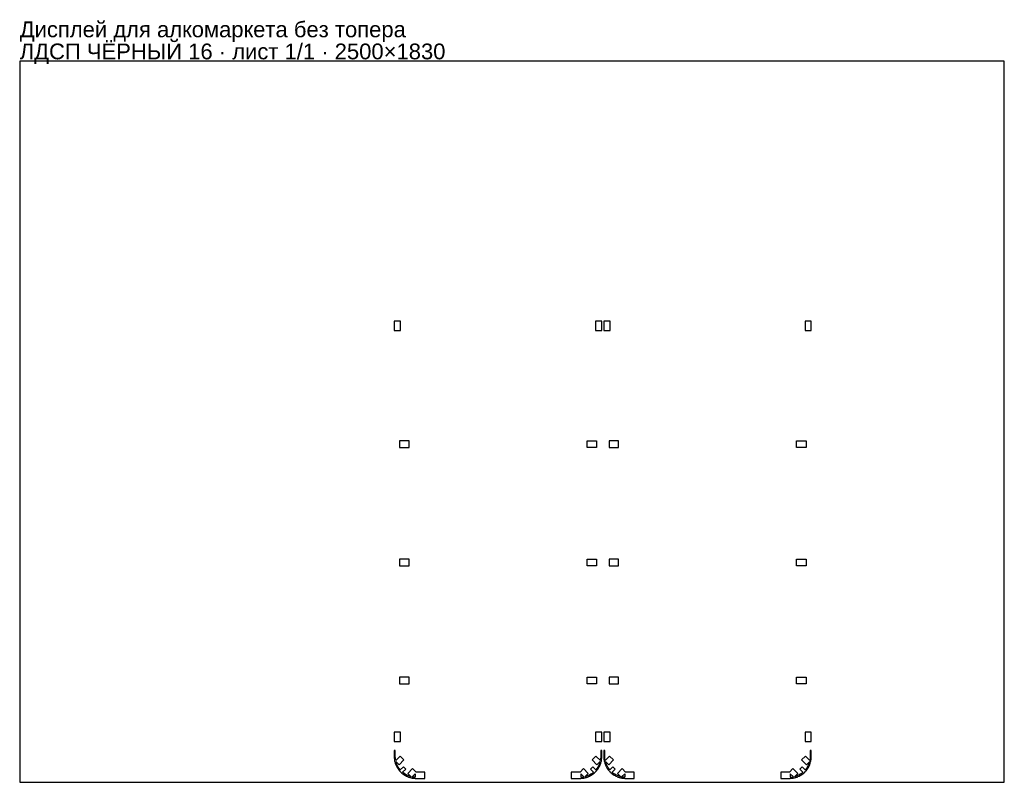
# Model space of a CAD drawing. Header units: millimetres. Extents: x 0 to 2500, y 0 to 1936.
import ezdxf

# ---------------------------------------------------------------- set-up
doc = ezdxf.new("R2010")
doc.units = ezdxf.units.MM
doc.layers.get('0').update_dxf_attribs({"linetype": 'CONTINUOUS'})
doc.layers.add('INFO', color=5, linetype='CONTINUOUS')
doc.styles.get("Standard").update_dxf_attribs({"font": 'arial.ttf'})

msp = doc.modelspace()

# ---------------------------------------------------------------- linework, layer by layer
for points in [[(0, 0), (2500, 0), (2500, 1830), (0, 1830)], [(951.000066, 1170.299961), (951.000066, 1146.299961), (967.000766, 1146.299961), (967.000766, 1170.299961)], [(1478.000666, 1146.299961), (1478.000666, 1170.299961), (1461.999966, 1170.299961), (1461.999966, 1146.299961)], [(1483.000677, 1170.299961), (1483.000677, 1146.299961), (1499.001377, 1146.299961), (1499.001377, 1170.299961)], [(2010.001277, 1146.299961), (2010.001277, 1170.299961), (1994.000577, 1170.299961), (1994.000577, 1146.299961)], [(988.500766, 866.599561), (964.500766, 866.599561), (964.500766, 849.599561), (988.500766, 849.599561)], [(1464.499966, 849.599561), (1440.499966, 849.599561), (1440.499966, 866.599561), (1464.499966, 866.599561)], [(1520.501377, 866.599561), (1496.501377, 866.599561), (1496.501377, 849.599561), (1520.501377, 849.599561)], [(1996.500577, 849.599561), (1972.500577, 849.599561), (1972.500577, 866.599561), (1996.500577, 866.599561)], [(988.500766, 566.599561), (964.500766, 566.599561), (964.500766, 549.599561), (988.500766, 549.599561)], [(1464.499966, 549.599561), (1440.499966, 549.599561), (1440.499966, 566.599561), (1464.499966, 566.599561)], [(1520.501377, 566.599561), (1496.501377, 566.599561), (1496.501377, 549.599561), (1520.501377, 549.599561)], [(1996.500577, 549.599561), (1972.500577, 549.599561), (1972.500577, 566.599561), (1996.500577, 566.599561)], [(988.500766, 266.599561), (964.500766, 266.599561), (964.500766, 249.599561), (988.500766, 249.599561)], [(1464.499966, 249.599561), (1440.499966, 249.599561), (1440.499966, 266.599561), (1464.499966, 266.599561)], [(1520.501377, 266.599561), (1496.501377, 266.599561), (1496.501377, 249.599561), (1520.501377, 249.599561)], [(1996.500577, 249.599561), (1972.500577, 249.599561), (1972.500577, 266.599561), (1996.500577, 266.599561)], [(951.000066, 127.499961), (951.000066, 103.499961), (967.000766, 103.499961), (967.000766, 127.499961)], [(1478.000666, 103.499961), (1478.000666, 127.499961), (1461.999966, 127.499961), (1461.999966, 103.499961)], [(1483.000677, 127.499961), (1483.000677, 103.499961), (1499.001377, 103.499961), (1499.001377, 127.499961)], [(2010.001277, 103.499961), (2010.001277, 127.499961), (1994.000577, 127.499961), (1994.000577, 103.499961)], [(1006.500066, 9.999961), (1028.500066, 9.999961), (1028.500066, 25.999961), (1006.279563, 25.999961), (997.600723, 34.679912), (985.579138, 22.659867), (994.050517, 14.187403), (989.764464, 15.42035), (985.880672, 16.889414), (982.433227, 18.499581), (979.163168, 20.322071), (975.799731, 22.535717), (972.247737, 25.30944), (980.064537, 33.125239), (974.12522, 39.065316), (966.308398, 31.249495), (963.563204, 34.763378), (961.289521, 38.221264), (959.446986, 41.542529), (957.865392, 44.945356), (956.437127, 48.723456), (955.188925, 53.053971), (963.660555, 44.581257), (975.68214, 56.601303), (965.783279, 66.501431), (954.676656, 55.396231), (954.356818, 57.202294), (954.116059, 58.888995), (953.943151, 60.44253), (953.817717, 61.979663), (953.732915, 63.639204), (953.700066, 65.499961), (953.700066, 79.999961), (953.700766, 79.999961), (953.700766, 80.499961), (951.000066, 80.499961), (951.000066, 65.499961), (951.136473, 61.612752), (951.504345, 58.038325), (952.042024, 54.799896), (952.756455, 51.651841), (953.726346, 48.321894), (955.053086, 44.681235), (956.361363, 41.700416), (957.731467, 39.003669), (959.116817, 36.596923), (960.601481, 34.290884), (962.329193, 31.888278), (964.417842, 29.306043), (964.915543, 28.735079), (965.385182, 28.210456), (965.822102, 27.734201), (966.258738, 27.269202), (966.735224, 26.773784), (967.276091, 26.226042), (967.809143, 25.700791), (968.309812, 25.220113), (968.773629, 24.785378), (969.235295, 24.362422), (969.737035, 23.91345), (970.304027, 23.419066), (972.732489, 21.446867), (975.07558, 19.746559), (977.293723, 18.30041), (979.541659, 16.982129), (982.024429, 15.684319), (984.872709, 14.384147), (985.121091, 14.279834), (985.352198, 14.184044), (985.564493, 14.097124), (985.774154, 14.012285), (986.00023, 13.921914), (986.253567, 13.822008), (987.338285, 13.410321), (988.353288, 13.048314), (989.290265, 12.733652), (990.21971, 12.439694), (991.226215, 12.141432), (992.359055, 11.830273), (993.567298, 11.526561), (994.696075, 11.268665), (995.736528, 11.052744), (996.767149, 10.859227), (997.881568, 10.672534), (999.133814, 10.490432), (1000.100123, 10.369757), (1001.000286, 10.272785), (1001.827933, 10.196698), (1002.64591, 10.133752), (1003.528453, 10.079447), (1004.517896, 10.035308), (1004.875941, 10.023688), (1005.208492, 10.014964), (1005.51347, 10.008714), (1005.814194, 10.004191), (1006.137936, 10.00114)], [(1400.500666, 9.999961), (1422.500666, 9.999961), (1422.858916, 10.001115), (1423.191577, 10.004253), (1423.496586, 10.00888), (1423.797278, 10.015081), (1424.120912, 10.023574), (1424.482837, 10.035308), (1425.461687, 10.078881), (1426.368542, 10.134707), (1427.198133, 10.198842), (1428.0141, 10.274145), (1428.890123, 10.368542), (1429.866919, 10.490432), (1431.105775, 10.670432), (1432.250888, 10.86231), (1433.296087, 11.059053), (1434.321801, 11.272397), (1435.420303, 11.523418), (1436.641678, 11.830273), (1437.762415, 12.137972), (1438.79664, 12.444486), (1439.7392, 12.743026), (1440.662872, 13.053651), (1441.650649, 13.405985), (1442.747166, 13.822008), (1442.99779, 13.920837), (1443.230093, 14.013699), (1443.442736, 14.099769), (1443.652038, 14.185487), (1443.876948, 14.27871), (1444.128023, 14.384147), (1446.946165, 15.669532), (1449.497212, 17.003327), (1451.775768, 18.343004), (1453.961247, 19.77136), (1456.241385, 21.426298), (1458.696705, 23.419066), (1459.257653, 23.908108), (1459.773208, 24.369462), (1460.24135, 24.798583), (1460.698544, 25.227343), (1461.18578, 25.695144), (1461.724645, 26.226046), (1462.259756, 26.767877), (1462.749358, 27.276955), (1463.192077, 27.748693), (1463.622718, 28.218362), (1464.079751, 28.728927), (1464.582891, 29.306043), (1466.650023, 31.860001), (1468.425086, 34.328946), (1469.928077, 36.669515), (1471.291119, 39.043971), (1472.624242, 41.668546), (1473.947646, 44.681235), (1475.261512, 48.282383), (1476.257737, 51.704174), (1476.977953, 54.898264), (1477.50367, 58.092158), (1477.861298, 61.570833), (1478.000666, 65.499961), (1478.000666, 80.499961), (1475.299966, 80.499961), (1475.299966, 79.999961), (1475.300666, 79.999961), (1475.300666, 65.499961), (1475.267817, 63.639204), (1475.183016, 61.979663), (1475.057581, 60.44253), (1474.884673, 58.888995), (1474.643914, 57.202294), (1474.324077, 55.396231), (1463.217454, 66.501431), (1453.318593, 56.601303), (1465.340178, 44.581257), (1473.811807, 53.053971), (1472.563606, 48.723456), (1471.13534, 44.945356), (1469.553746, 41.542529), (1467.711211, 38.221264), (1465.437528, 34.763378), (1462.692334, 31.249495), (1454.875512, 39.065316), (1448.936196, 33.125239), (1456.752995, 25.30944), (1453.201002, 22.535717), (1449.837564, 20.322071), (1446.567505, 18.499581), (1443.12006, 16.889414), (1439.236269, 15.42035), (1434.950216, 14.187403), (1443.421595, 22.659867), (1431.40001, 34.679912), (1422.72117, 25.999961), (1400.500666, 25.999961)], [(1483.000677, 80.499961), (1483.000677, 65.499961), (1483.137084, 61.612752), (1483.504955, 58.038325), (1484.042634, 54.799896), (1484.757065, 51.651841), (1485.726956, 48.321894), (1487.053697, 44.681235), (1488.361973, 41.700416), (1489.732077, 39.003669), (1491.117428, 36.596923), (1492.602091, 34.290884), (1494.329803, 31.888278), (1496.418452, 29.306043), (1496.916154, 28.735079), (1497.385792, 28.210456), (1497.822712, 27.734201), (1498.259348, 27.269202), (1498.735834, 26.773784), (1499.276701, 26.226042), (1499.809753, 25.700791), (1500.310422, 25.220113), (1500.774239, 24.785378), (1501.235905, 24.362422), (1501.737646, 23.91345), (1502.304638, 23.419066), (1504.7331, 21.446867), (1507.07619, 19.746559), (1509.294333, 18.30041), (1511.542269, 16.982129), (1514.025039, 15.684319), (1516.873319, 14.384147), (1517.121701, 14.279834), (1517.352808, 14.184044), (1517.565103, 14.097124), (1517.774765, 14.012285), (1518.000841, 13.921914), (1518.254177, 13.822008), (1519.338895, 13.410321), (1520.353898, 13.048314), (1521.290875, 12.733652), (1522.22032, 12.439694), (1523.226826, 12.141432), (1524.359665, 11.830273), (1525.567908, 11.526561), (1526.696686, 11.268665), (1527.737139, 11.052744), (1528.767759, 10.859227), (1529.882179, 10.672534), (1531.134424, 10.490432), (1532.100734, 10.369757), (1533.000896, 10.272785), (1533.828543, 10.196698), (1534.64652, 10.133752), (1535.529064, 10.079447), (1536.518506, 10.035308), (1536.876551, 10.023688), (1537.209103, 10.014964), (1537.514081, 10.008714), (1537.814805, 10.004191), (1538.138546, 10.00114), (1538.500677, 9.999961), (1560.500677, 9.999961), (1560.500677, 25.999961), (1538.280173, 25.999961), (1529.601333, 34.679912), (1517.579748, 22.659867), (1526.051127, 14.187403), (1521.765074, 15.42035), (1517.881283, 16.889414), (1514.433838, 18.499581), (1511.163778, 20.322071), (1507.800341, 22.535717), (1504.248347, 25.30944), (1512.065147, 33.125239), (1506.12583, 39.065316), (1498.309009, 31.249495), (1495.563814, 34.763378), (1493.290132, 38.221264), (1491.447596, 41.542529), (1489.866003, 44.945356), (1488.437737, 48.723456), (1487.189536, 53.053971), (1495.661165, 44.581257), (1507.68275, 56.601303), (1497.783889, 66.501431), (1486.677266, 55.396231), (1486.357429, 57.202294), (1486.116669, 58.888995), (1485.943762, 60.44253), (1485.818327, 61.979663), (1485.733525, 63.639204), (1485.700677, 65.499961), (1485.700677, 79.999961), (1485.701377, 79.999961), (1485.701377, 80.499961)], [(1932.501277, 9.999961), (1954.501277, 9.999961), (1954.859526, 10.001115), (1955.192187, 10.004253), (1955.497197, 10.00888), (1955.797888, 10.015081), (1956.121523, 10.023574), (1956.483447, 10.035308), (1957.462298, 10.078881), (1958.369152, 10.134707), (1959.198743, 10.198842), (1960.014711, 10.274145), (1960.890733, 10.368542), (1961.867529, 10.490432), (1963.106385, 10.670432), (1964.251499, 10.86231), (1965.296697, 11.059053), (1966.322411, 11.272397), (1967.420913, 11.523418), (1968.642288, 11.830273), (1969.763025, 12.137972), (1970.79725, 12.444486), (1971.73981, 12.743026), (1972.663483, 13.053651), (1973.651259, 13.405985), (1974.747776, 13.822008), (1974.9984, 13.920837), (1975.230704, 14.013699), (1975.443346, 14.099769), (1975.652648, 14.185487), (1975.877558, 14.27871), (1976.128634, 14.384147), (1978.946775, 15.669532), (1981.497822, 17.003327), (1983.776378, 18.343004), (1985.961857, 19.77136), (1988.241995, 21.426298), (1990.697316, 23.419066), (1991.258263, 23.908108), (1991.773818, 24.369462), (1992.24196, 24.798583), (1992.699155, 25.227343), (1993.18639, 25.695144), (1993.725255, 26.226046), (1994.260366, 26.767877), (1994.749968, 27.276955), (1995.192688, 27.748693), (1995.623328, 28.218362), (1996.080362, 28.728927), (1996.583501, 29.306043), (1998.650634, 31.860001), (2000.425696, 34.328946), (2001.928687, 36.669515), (2003.29173, 39.043971), (2004.624852, 41.668546), (2005.948257, 44.681235), (2007.262123, 48.282383), (2008.258347, 51.704174), (2008.978564, 54.898264), (2009.50428, 58.092158), (2009.861908, 61.570833), (2010.001277, 65.499961), (2010.001277, 80.499961), (2007.300577, 80.499961), (2007.300577, 79.999961), (2007.301277, 79.999961), (2007.301277, 65.499961), (2007.268428, 63.639204), (2007.183626, 61.979663), (2007.058192, 60.44253), (2006.885284, 58.888995), (2006.644524, 57.202294), (2006.324687, 55.396231), (1995.218064, 66.501431), (1985.319203, 56.601303), (1997.340788, 44.581257), (2005.812418, 53.053971), (2004.564216, 48.723456), (2003.135951, 44.945356), (2001.554357, 41.542529), (1999.711822, 38.221264), (1997.438139, 34.763378), (1994.692944, 31.249495), (1986.876123, 39.065316), (1980.936806, 33.125239), (1988.753606, 25.30944), (1985.201612, 22.535717), (1981.838175, 20.322071), (1978.568115, 18.499581), (1975.12067, 16.889414), (1971.236879, 15.42035), (1966.950826, 14.187403), (1975.422205, 22.659867), (1963.40062, 34.679912), (1954.72178, 25.999961), (1932.501277, 25.999961)], [(1004.500066, 12.737785), (1003.023433, 12.814363), (1001.655993, 12.922322), (1000.405903, 13.052384), (999.177446, 13.20961), (997.860139, 13.41091), (996.393663, 13.675285), (1004.500066, 21.78065)], [(1424.500666, 21.78065), (1424.500666, 12.737785), (1425.9773, 12.814363), (1427.34474, 12.922322), (1428.594829, 13.052384), (1429.823286, 13.20961), (1431.140593, 13.41091), (1432.607069, 13.675285)], [(1536.500677, 12.737785), (1535.024043, 12.814363), (1533.656603, 12.922322), (1532.406514, 13.052384), (1531.178056, 13.20961), (1529.86075, 13.41091), (1528.394273, 13.675285), (1536.500677, 21.78065)], [(1956.501277, 21.78065), (1956.501277, 12.737785), (1957.97791, 12.814363), (1959.34535, 12.922322), (1960.595439, 13.052384), (1961.823897, 13.20961), (1963.141204, 13.41091), (1964.60768, 13.675285)]]:
    msp.add_lwpolyline(points, close=True)

# ---------------------------------------------------------------- texts
at = {"layer": 'INFO'}
for s, p in [('Дисплей для алкомаркета без топера', (0, 1891)), ('ЛДСП ЧЁРНЫЙ 16 · лист 1/1 · 2500×1830', (0, 1835))]:
    msp.add_text(s, height=40, dxfattribs=at).set_placement(p)

doc.saveas('drawing.dxf')
